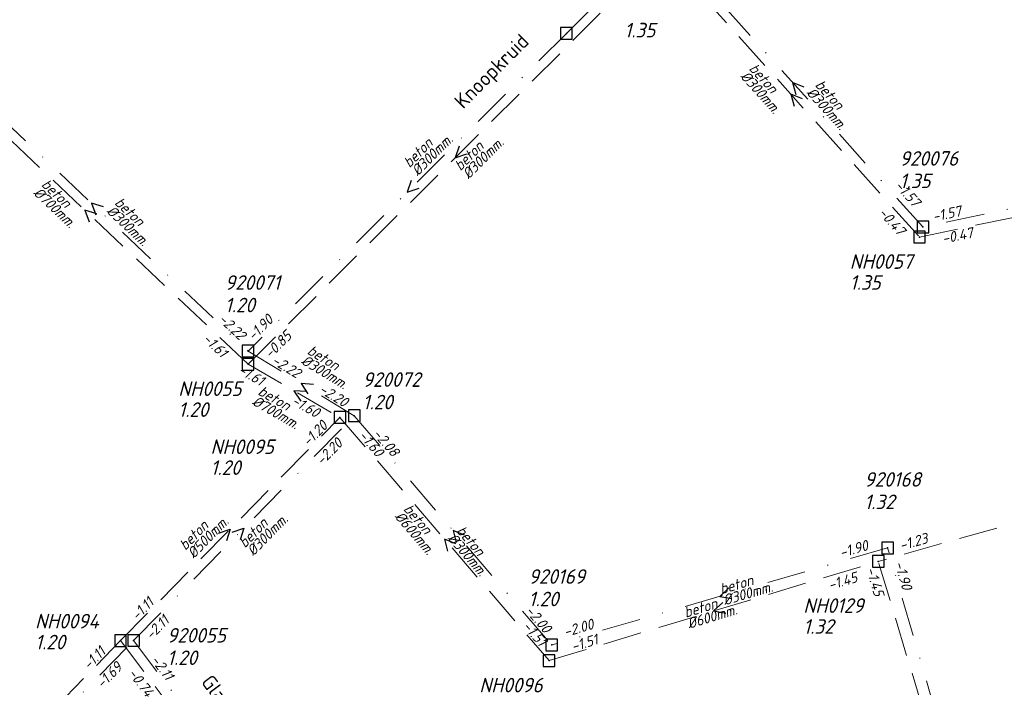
# Model space of a CAD drawing. Header units: metres. Extents: x 152202 to 157341, y 461610 to 468701.
# Tile 226 of 238: x 154567 to 154694, y 468213 to 468299. Entities that reach past the tile are written whole.
import ezdxf
from ezdxf.enums import TextEntityAlignment as Align

# ---------------------------------------------------------------- set-up
doc = ezdxf.new("R2010")
doc.units = ezdxf.units.M
doc.header["$PDMODE"] = 64
doc.header["$PDSIZE"] = 1.5
doc.linetypes.add('RI-HWA', pattern=[7.4, 5, -2.4])
doc.linetypes.add('RI-VWA', pattern=[11, 5, -3, 0, -3])
doc.layers.get('0').update_dxf_attribs({"linetype": 'CONTINUOUS'})
for name, color, linetype, lineweight in [('B-OI-RI-HWA-BOB-T18', 150, 'CONTINUOUS', 18), ('B-OI-RI-HWA-MATERIAAL-T18', 150, 'CONTINUOUS', 18), ('B-OI-RI-HWA-PUTDEKSELHOOGTE-T25', 150, 'CONTINUOUS', 25), ('B-OI-RI-HWA-PUTNUMMER-T25', 150, 'CONTINUOUS', 25), ('B-OI-RI-HWA_DIAMETER-T18', 150, 'CONTINUOUS', 18), ('B-OI-RI-HWA_RIOOLPUT-S', 150, 'CONTINUOUS', 25), ('B-OI-RI-HWA_TRANSPORTLEIDING-G', 150, 'RI-HWA', 18), ('B-OI-RI-STROOMRICHTING-S', 252, 'CONTINUOUS', 25), ('B-OI-RI-VWA-BOB-T18', 34, 'CONTINUOUS', 18), ('B-OI-RI-VWA-DIAMETER-T18', 34, 'CONTINUOUS', 18), ('B-OI-RI-VWA-MATERIAAL-T18', 34, 'CONTINUOUS', 18), ('B-OI-RI-VWA_PUTDEKSELHOOGTE-T25', 34, 'CONTINUOUS', 25), ('B-OI-RI-VWA_PUTNUMMER-T25', 34, 'CONTINUOUS', 25), ('B-OI-RI-VWA_RIOOLPUT-S', 34, 'CONTINUOUS', 25), ('B-OI-RI-VWA_TRANSPORTLEIDING-G', 34, 'RI-VWA', 18), ('B-RO-OG-TOPOGRAFIE-T18', 2, 'CONTINUOUS', 18)]:
    doc.layers.add(name, color=color, linetype=linetype, lineweight=lineweight)
doc.styles.add('NLCS-ISO-M200-T18', font='NLCS-ISO.ttf', dxfattribs={"height": 360})
doc.styles.add('NLCS-ISO-M750-T18_CURSIEF', font='NLCS-ISO.ttf', dxfattribs={"oblique": 15, "height": 1.35})
doc.styles.add('NLCS-ISO-M750-T25_CURSIEF', font='NLCS-ISO.ttf', dxfattribs={"oblique": 15, "height": 1.875})

# ---------------------------------------------------------------- blocks, each defined once
blk = doc.blocks.new('ACMAP_ANN_TEMPLATE_hwa-diam')
at = {"style": 'NLCS-ISO-M750-T18_CURSIEF', "oblique": 15}
blk.add_attdef('hwa-diam', (-3.7, -1.3), '', height=1.35, dxfattribs=at)
blk = doc.blocks.new('ACMAP_ANN_TEMPLATE_hwa-materiaal')
at = {"style": 'NLCS-ISO-M750-T18_CURSIEF', "oblique": 15}
blk.add_attdef('hwa-mat', (-3.7, 0.2), '', height=1.35, dxfattribs=at)
blk = doc.blocks.new('ACMAP_ANN_TEMPLATE_hwa-nap-l')
at = {"style": 'NLCS-ISO-M750-T18_CURSIEF', "oblique": 15}
blk.add_attdef('hwa-nap-l', (3.3, 0.2), '', height=1.35, dxfattribs=at)
blk = doc.blocks.new('ACMAP_ANN_TEMPLATE_hwa-nap-r')
at = {"style": 'NLCS-ISO-M750-T18_CURSIEF', "oblique": 15}
blk.add_attdef('hwa-nap-r', (-5.6, 0.2), '', height=1.35, dxfattribs=at)
blk = doc.blocks.new('ACMAP_ANN_TEMPLATE_vwa-diam')
at = {"style": 'NLCS-ISO-M750-T18_CURSIEF', "oblique": 15}
blk.add_attdef('vwa-diam', (0.3, -1.3), '', height=1.35, dxfattribs=at)
blk = doc.blocks.new('ACMAP_ANN_TEMPLATE_vwa-materiaal')
at = {"style": 'NLCS-ISO-M750-T18_CURSIEF', "oblique": 15}
blk.add_attdef('vwa-mat', (0.3, 0.2), '', height=1.35, dxfattribs=at)
blk = doc.blocks.new('ACMAP_ANN_TEMPLATE_vwa-nap-l')
at = {"style": 'NLCS-ISO-M750-T18_CURSIEF', "oblique": 15}
blk.add_attdef('vwa-nap-l', (3.3, 0.2), '', height=1.35, dxfattribs=at)
blk = doc.blocks.new('ACMAP_ANN_TEMPLATE_vwa-nap-r')
at = {"style": 'NLCS-ISO-M750-T18_CURSIEF', "oblique": 15}
blk.add_attdef('vwa-nap-r', (-5.6, 0.2), '', height=1.35, dxfattribs=at)
blk = doc.blocks.new('ACMAP_ANN_TEMPLATE_hwa-puth')
at = {"color": 0, "linetype": 'ByBlock', "style": 'NLCS-ISO-M750-T25_CURSIEF', "oblique": 15}
blk.add_attdef('hwa-puth', (-9, -6.8), '', height=1.88, dxfattribs=at)
blk = doc.blocks.new('ACMAP_ANN_TEMPLATE_hwa-putnr')
at = {"color": 0, "linetype": 'ByBlock', "style": 'NLCS-ISO-M750-T25_CURSIEF', "oblique": 15}
blk.add_attdef('hwa-putnr', (-9, -4.1), '', height=1.88, dxfattribs=at)
blk = doc.blocks.new('ACMAP_ANN_TEMPLATE_vwa-puth')
at = {"style": 'NLCS-ISO-M750-T25_CURSIEF', "oblique": 15}
blk.add_attdef('vwa-puth', (-3, 5), '', height=1.88, dxfattribs=at)
blk = doc.blocks.new('ACMAP_ANN_TEMPLATE_vwa-putnr')
at = {"style": 'NLCS-ISO-M750-T25_CURSIEF', "oblique": 15}
blk.add_attdef('vaw-putnr', (-3, 7.9), '', height=1.88, dxfattribs=at)

msp = doc.modelspace()

# ---------------------------------------------------------------- linework, layer by layer
at = {"layer": 'B-OI-RI-HWA_RIOOLPUT-S', "transparency": 33554623}
for p in [(154682.82, 468271.19), (154596.15, 468254.77), (154608.02, 468247.9), (154677.5, 468229.32), (154579.69, 468219.08), (154635, 468216.5)]:
    msp.add_point(p, dxfattribs=at)
at = {"layer": 'B-OI-RI-HWA_TRANSPORTLEIDING-G', "transparency": 33554623}
for p, q in [((154596.15, 468254.77), (154649.62, 468308.07)), ((154649.62, 468308.07), (154682.82, 468271.19)), ((154596.15, 468254.77), (154554.03, 468294.55)), ((154682.82, 468271.19), (154766.66, 468288.77)), ((154596.15, 468254.77), (154608.02, 468247.9)), ((154579.69, 468219.08), (154608.02, 468247.9)), ((154608.02, 468247.9), (154635, 468216.5)), ((154728.43, 468243.56), (154677.5, 468229.32)), ((154635, 468216.5), (154677.5, 468229.32)), ((154689.71, 468188.84), (154677.5, 468229.32)), ((154535.24, 468173.51), (154579.69, 468219.08)), ((154579.69, 468219.08), (154598.59, 468194))]:
    msp.add_line(p, q, dxfattribs=at)
at = {"layer": 'B-OI-RI-STROOMRICHTING-S', "transparency": 33554623}
for points in [[(154667.95, 468290.56), (154666.45, 468291.15), (154666.88, 468289.59)], [(154667.72, 468289.04), (154666.22, 468289.63), (154666.65, 468288.08)], [(154623.4, 468282.95), (154622.89, 468281.42), (154624.41, 468281.93)], [(154617.21, 468278.51), (154616.7, 468276.98), (154618.23, 468277.49)], [(154577.48, 468275.11), (154575.94, 468275.58), (154576.49, 468274.07)], [(154576.63, 468274.19), (154575.09, 468274.66), (154575.64, 468273.15)], [(154604.61, 468252.16), (154603.01, 468252.3), (154603.86, 468250.94)], [(154603.69, 468251.24), (154602.08, 468251.34), (154602.97, 468249.99)], [(154592.33, 468232.97), (154593.85, 468233.49), (154593.36, 468231.96)], [(154594.1, 468233.09), (154595.62, 468233.61), (154595.13, 468232.08)], [(154624.1, 468232.7), (154622.61, 468233.32), (154623, 468231.76)], [(154622.99, 468231.58), (154621.51, 468232.2), (154621.9, 468230.64)], [(154658.21, 468225.88), (154657.03, 468224.79), (154658.61, 468224.5)], [(154657.42, 468224.02), (154656.25, 468222.91), (154657.84, 468222.64)]]:
    msp.add_lwpolyline(points, dxfattribs=at)
at = {"layer": 'B-OI-RI-VWA_RIOOLPUT-S', "transparency": 33554623}
for p in [(154637.24, 468297.49), (154683.26, 468272.51), (154596.16, 468256.48), (154609.86, 468248.12), (154678.7, 468231.06), (154581.38, 468219.1), (154635.36, 468218.52)]:
    msp.add_point(p, dxfattribs=at)
at = {"layer": 'B-OI-RI-VWA_TRANSPORTLEIDING-G', "transparency": 33554623}
for p, q in [((154637.24, 468297.49), (154649.64, 468309.78)), ((154683.26, 468272.51), (154649.64, 468309.78)), ((154637.24, 468297.49), (154596.16, 468256.48)), ((154555.72, 468294.68), (154596.16, 468256.48)), ((154767.26, 468289.92), (154683.26, 468272.51)), ((154596.16, 468256.48), (154609.86, 468248.12)), ((154581.38, 468219.1), (154609.86, 468248.12)), ((154609.86, 468248.12), (154635.36, 468218.52)), ((154678.7, 468231.06), (154635.36, 468218.52)), ((154691.34, 468187.79), (154678.7, 468231.06)), ((154530.52, 468166.95), (154581.38, 468219.1)), ((154581.38, 468219.1), (154599.13, 468195.52))]:
    msp.add_line(p, q, dxfattribs=at)

# ---------------------------------------------------------------- block references
at = {"layer": 'B-OI-RI-HWA-BOB-T18', "transparency": 33554623}
ref = msp.add_blockref('ACMAP_ANN_TEMPLATE_hwa-nap-r', (154681.026, 468269.982), dxfattribs=dict(at, rotation=311.9940783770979))
ref.add_attrib('hwa-nap-r', '-0.47', (154677.428, 468274.278), dxfattribs={"layer": '0', "color": 0, "linetype": 'ByBlock', "height": 1.35, "rotation": 311.99408, "style": 'NLCS-ISO-M750-T18_CURSIEF', "oblique": 15})
ref = msp.add_blockref('ACMAP_ANN_TEMPLATE_hwa-nap-l', (154682.703, 468269.437), dxfattribs=dict(at, rotation=11.84249844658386))
ref.add_attrib('hwa-nap-l', '-0.47', (154685.892, 468270.31), dxfattribs={"layer": '0', "color": 0, "linetype": 'ByBlock', "height": 1.35, "rotation": 11.8425, "style": 'NLCS-ISO-M750-T18_CURSIEF', "oblique": 15})
ref = msp.add_blockref('ACMAP_ANN_TEMPLATE_hwa-nap-l', (154587.648, 468260.055), dxfattribs=dict(at, rotation=316.6365770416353))
ref.add_attrib('hwa-nap-l', '-1.61', (154590.185, 468257.935), dxfattribs={"layer": '0', "color": 0, "linetype": 'ByBlock', "height": 1.35, "rotation": 316.63658, "style": 'NLCS-ISO-M750-T18_CURSIEF', "oblique": 15})
ref = msp.add_blockref('ACMAP_ANN_TEMPLATE_hwa-nap-l', (154596.827, 468252.927), dxfattribs=dict(at, rotation=44.90877330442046))
ref.add_attrib('hwa-nap-l', '-0.85', (154599.023, 468255.399), dxfattribs={"layer": '0', "color": 0, "linetype": 'ByBlock', "height": 1.35, "rotation": 44.90877, "style": 'NLCS-ISO-M750-T18_CURSIEF', "oblique": 15})
ref = msp.add_blockref('ACMAP_ANN_TEMPLATE_hwa-nap-l', (154591.76, 468255.159), dxfattribs=dict(at, rotation=329.9390287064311))
ref.add_attrib('hwa-nap-l', '-1.61', (154594.716, 468253.679), dxfattribs={"layer": '0', "color": 0, "linetype": 'ByBlock', "height": 1.35, "rotation": 329.93903, "style": 'NLCS-ISO-M750-T18_CURSIEF', "oblique": 15})
ref = msp.add_blockref('ACMAP_ANN_TEMPLATE_hwa-nap-r', (154606.409, 468246.706), dxfattribs=dict(at, rotation=329.9390287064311))
ref.add_attrib('hwa-nap-r', '-1.60', (154601.663, 468249.684), dxfattribs={"layer": '0', "color": 0, "linetype": 'ByBlock', "height": 1.35, "rotation": 329.93903, "style": 'NLCS-ISO-M750-T18_CURSIEF', "oblique": 15})
ref = msp.add_blockref('ACMAP_ANN_TEMPLATE_hwa-nap-r', (154608.02, 468247.9), dxfattribs=dict(at, rotation=45.49123786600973))
ref.add_attrib('hwa-nap-r', '-1.20', (154603.952, 468244.047), dxfattribs={"layer": '0', "color": 0, "linetype": 'ByBlock', "height": 1.35, "rotation": 45.49124, "style": 'NLCS-ISO-M750-T18_CURSIEF', "oblique": 15})
ref = msp.add_blockref('ACMAP_ANN_TEMPLATE_hwa-nap-l', (154608.02, 468247.9), dxfattribs=dict(at, rotation=310.6703473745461))
ref.add_attrib('hwa-nap-l', '-1.60', (154610.322, 468245.527), dxfattribs={"layer": '0', "color": 0, "linetype": 'ByBlock', "height": 1.35, "rotation": 310.67035, "style": 'NLCS-ISO-M750-T18_CURSIEF', "oblique": 15})
ref = msp.add_blockref('ACMAP_ANN_TEMPLATE_hwa-nap-r', (154685.891, 468232.016), dxfattribs=dict(at, rotation=15.62096289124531))
ref.add_attrib('hwa-nap-r', '-1.23', (154680.444, 468230.701), dxfattribs={"layer": '0', "color": 0, "linetype": 'ByBlock', "height": 1.35, "rotation": 15.62096, "style": 'NLCS-ISO-M750-T18_CURSIEF', "oblique": 15})
ref = msp.add_blockref('ACMAP_ANN_TEMPLATE_hwa-nap-r', (154676.687, 468227), dxfattribs=dict(at, rotation=16.78578247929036))
ref.add_attrib('hwa-nap-r', '-1.45', (154671.268, 468225.574), dxfattribs={"layer": '0', "color": 0, "linetype": 'ByBlock', "height": 1.35, "rotation": 16.78578, "style": 'NLCS-ISO-M750-T18_CURSIEF', "oblique": 15})
ref = msp.add_blockref('ACMAP_ANN_TEMPLATE_hwa-nap-r', (154677.327, 468222.93), dxfattribs=dict(at, rotation=286.7849094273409))
ref.add_attrib('hwa-nap-r', '-1.45', (154675.901, 468228.35), dxfattribs={"layer": '0', "color": 0, "linetype": 'ByBlock', "height": 1.35, "rotation": 286.78491, "style": 'NLCS-ISO-M750-T18_CURSIEF', "oblique": 15})
ref = msp.add_blockref('ACMAP_ANN_TEMPLATE_hwa-nap-l', (154579.69, 468219.08), dxfattribs=dict(at, rotation=45.49123786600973))
ref.add_attrib('hwa-nap-l', '-1.11', (154581.861, 468221.574), dxfattribs={"layer": '0', "color": 0, "linetype": 'ByBlock', "height": 1.35, "rotation": 45.49124, "style": 'NLCS-ISO-M750-T18_CURSIEF', "oblique": 15})
ref = msp.add_blockref('ACMAP_ANN_TEMPLATE_hwa-nap-r', (154635, 468216.5), dxfattribs=dict(at, rotation=310.6703473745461))
ref.add_attrib('hwa-nap-r', '-1.51', (154631.502, 468220.878), dxfattribs={"layer": '0', "color": 0, "linetype": 'ByBlock', "height": 1.35, "rotation": 310.67035, "style": 'NLCS-ISO-M750-T18_CURSIEF', "oblique": 15})
ref = msp.add_blockref('ACMAP_ANN_TEMPLATE_hwa-nap-r', (154579.69, 468219.08), dxfattribs=dict(at, rotation=45.71281895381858))
ref.add_attrib('hwa-nap-r', '-1.11', (154575.637, 468215.211), dxfattribs={"layer": '0', "color": 0, "linetype": 'ByBlock', "height": 1.35, "rotation": 45.71282, "style": 'NLCS-ISO-M750-T18_CURSIEF', "oblique": 15})
ref = msp.add_blockref('ACMAP_ANN_TEMPLATE_hwa-nap-l', (154635, 468216.5), dxfattribs=dict(at, rotation=16.78578247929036))
ref.add_attrib('hwa-nap-l', '-1.51', (154638.102, 468217.644), dxfattribs={"layer": '0', "color": 0, "linetype": 'ByBlock', "height": 1.35, "rotation": 16.78578, "style": 'NLCS-ISO-M750-T18_CURSIEF', "oblique": 15})
ref = msp.add_blockref('ACMAP_ANN_TEMPLATE_hwa-nap-l', (154578.449, 468217.389), dxfattribs=dict(at, rotation=307.0012595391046))
ref.add_attrib('hwa-nap-l', '-0.74', (154580.595, 468214.874), dxfattribs={"layer": '0', "color": 0, "linetype": 'ByBlock', "height": 1.35, "rotation": 307.00126, "style": 'NLCS-ISO-M750-T18_CURSIEF', "oblique": 15})
at = {"layer": 'B-OI-RI-HWA-MATERIAAL-T18', "transparency": 33554623}
ref = msp.add_blockref('ACMAP_ANN_TEMPLATE_hwa-materiaal', (154663.054, 468290.009), dxfattribs=dict(at, rotation=311.9940783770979))
ref.add_attrib('hwa-mat', 'beton', (154660.727, 468292.893), dxfattribs={"layer": '0', "color": 0, "linetype": 'ByBlock', "height": 1.35, "rotation": 311.99408, "style": 'NLCS-ISO-M750-T18_CURSIEF', "oblique": 15})
ref = msp.add_blockref('ACMAP_ANN_TEMPLATE_hwa-materiaal', (154626.324, 468282.129), dxfattribs=dict(at, rotation=44.90877330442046))
ref.add_attrib('hwa-mat', 'beton', (154623.562, 468279.659), dxfattribs={"layer": '0', "color": 0, "linetype": 'ByBlock', "height": 1.35, "rotation": 44.90877, "style": 'NLCS-ISO-M750-T18_CURSIEF', "oblique": 15})
ref = msp.add_blockref('ACMAP_ANN_TEMPLATE_hwa-materiaal', (154571.928, 468275.186), dxfattribs=dict(at, rotation=316.6365770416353))
ref.add_attrib('hwa-mat', 'beton', (154569.375, 468277.872), dxfattribs={"layer": '0', "color": 0, "linetype": 'ByBlock', "height": 1.35, "rotation": 316.63658, "style": 'NLCS-ISO-M750-T18_CURSIEF', "oblique": 15})
ref = msp.add_blockref('ACMAP_ANN_TEMPLATE_hwa-materiaal', (154600.423, 468248.894), dxfattribs=dict(at, rotation=329.9390287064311))
ref.add_attrib('hwa-mat', 'beton', (154597.321, 468250.92), dxfattribs={"layer": '0', "color": 0, "linetype": 'ByBlock', "height": 1.35, "rotation": 329.93903, "style": 'NLCS-ISO-M750-T18_CURSIEF', "oblique": 15})
ref = msp.add_blockref('ACMAP_ANN_TEMPLATE_hwa-materiaal', (154618.391, 468233.093), dxfattribs=dict(at, rotation=310.6703473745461))
ref.add_attrib('hwa-mat', 'beton', (154616.132, 468236.03), dxfattribs={"layer": '0', "color": 0, "linetype": 'ByBlock', "height": 1.35, "rotation": 310.67035, "style": 'NLCS-ISO-M750-T18_CURSIEF', "oblique": 15})
ref = msp.add_blockref('ACMAP_ANN_TEMPLATE_hwa-materiaal', (154590.797, 468233.151), dxfattribs=dict(at, rotation=45.49123786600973))
ref.add_attrib('hwa-mat', 'beton', (154588.061, 468230.652), dxfattribs={"layer": '0', "color": 0, "linetype": 'ByBlock', "height": 1.35, "rotation": 45.49124, "style": 'NLCS-ISO-M750-T18_CURSIEF', "oblique": 15})
ref = msp.add_blockref('ACMAP_ANN_TEMPLATE_hwa-materiaal', (154656.25, 468222.91), dxfattribs=dict(at, rotation=16.78578247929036))
ref.add_attrib('hwa-mat', 'beton', (154652.65, 468222.033), dxfattribs={"layer": '0', "color": 0, "linetype": 'ByBlock', "height": 1.35, "rotation": 16.78578, "style": 'NLCS-ISO-M750-T18_CURSIEF', "oblique": 15})
at = {"layer": 'B-OI-RI-HWA-PUTDEKSELHOOGTE-T25', "transparency": 33554623}
for p, values in [((154653.726, 468303.775), {'hwa-puth': '1.35'}), ((154682.82, 468271.19), {'hwa-puth': '1.35'}), ((154596.15, 468254.77), {'hwa-puth': '1.20'}), ((154600.312, 468247.278), {'hwa-puth': '1.20'}), ((154676.824, 468226.763), {'hwa-puth': '1.32'}), ((154577.666, 468224.758), {'hwa-puth': '1.20'})]:
    msp.add_blockref('ACMAP_ANN_TEMPLATE_hwa-puth', p, dxfattribs=at).add_auto_attribs(values)
at = {"layer": 'B-OI-RI-HWA-PUTNUMMER-T25', "transparency": 33554623}
for p, values in [((154682.82, 468271.19), {'hwa-putnr': 'NH0057'}), ((154596.15, 468254.77), {'hwa-putnr': 'NH0055'}), ((154600.312, 468247.278), {'hwa-putnr': 'NH0095'}), ((154676.824, 468226.763), {'hwa-putnr': 'NH0129'}), ((154577.666, 468224.758), {'hwa-putnr': 'NH0094'}), ((154635, 468216.5), {'hwa-putnr': 'NH0096'})]:
    msp.add_blockref('ACMAP_ANN_TEMPLATE_hwa-putnr', p, dxfattribs=at).add_auto_attribs(values)
at = {"layer": 'B-OI-RI-HWA_DIAMETER-T18', "transparency": 33554623}
ref = msp.add_blockref('ACMAP_ANN_TEMPLATE_hwa-diam', (154663.054, 468290.009), dxfattribs=dict(at, rotation=311.9940783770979))
ref.add_attrib('hwa-diam', '%%c300mm.', (154659.612, 468291.889), dxfattribs={"layer": '0', "color": 0, "linetype": 'ByBlock', "height": 1.35, "rotation": 311.99408, "style": 'NLCS-ISO-M750-T18_CURSIEF', "oblique": 15})
ref = msp.add_blockref('ACMAP_ANN_TEMPLATE_hwa-diam', (154626.324, 468282.129), dxfattribs=dict(at, rotation=44.90877330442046))
ref.add_attrib('hwa-diam', '%%c300mm.', (154624.621, 468278.597), dxfattribs={"layer": '0', "color": 0, "linetype": 'ByBlock', "height": 1.35, "rotation": 44.90877, "style": 'NLCS-ISO-M750-T18_CURSIEF', "oblique": 15})
ref = msp.add_blockref('ACMAP_ANN_TEMPLATE_hwa-diam', (154571.928, 468275.186), dxfattribs=dict(at, rotation=316.6365770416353))
ref.add_attrib('hwa-diam', '%%c700mm.', (154568.345, 468276.782), dxfattribs={"layer": '0', "color": 0, "linetype": 'ByBlock', "height": 1.35, "rotation": 316.63658, "style": 'NLCS-ISO-M750-T18_CURSIEF', "oblique": 15})
ref = msp.add_blockref('ACMAP_ANN_TEMPLATE_hwa-diam', (154600.423, 468248.894), dxfattribs=dict(at, rotation=329.9390287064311))
ref.add_attrib('hwa-diam', '%%c700mm.', (154596.569, 468249.622), dxfattribs={"layer": '0', "color": 0, "linetype": 'ByBlock', "height": 1.35, "rotation": 329.93903, "style": 'NLCS-ISO-M750-T18_CURSIEF', "oblique": 15})
ref = msp.add_blockref('ACMAP_ANN_TEMPLATE_hwa-diam', (154590.797, 468233.151), dxfattribs=dict(at, rotation=45.49123786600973))
ref.add_attrib('hwa-diam', '%%c500mm.', (154589.131, 468229.601), dxfattribs={"layer": '0', "color": 0, "linetype": 'ByBlock', "height": 1.35, "rotation": 45.49124, "style": 'NLCS-ISO-M750-T18_CURSIEF', "oblique": 15})
ref = msp.add_blockref('ACMAP_ANN_TEMPLATE_hwa-diam', (154618.391, 468233.093), dxfattribs=dict(at, rotation=310.6703473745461))
ref.add_attrib('hwa-diam', '%%c600mm.', (154614.994, 468235.053), dxfattribs={"layer": '0', "color": 0, "linetype": 'ByBlock', "height": 1.35, "rotation": 310.67035, "style": 'NLCS-ISO-M750-T18_CURSIEF', "oblique": 15})
ref = msp.add_blockref('ACMAP_ANN_TEMPLATE_hwa-diam', (154656.25, 468222.91), dxfattribs=dict(at, rotation=16.78578247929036))
ref.add_attrib('hwa-diam', '%%c600mm.', (154653.083, 468220.597), dxfattribs={"layer": '0', "color": 0, "linetype": 'ByBlock', "height": 1.35, "rotation": 16.78578, "style": 'NLCS-ISO-M750-T18_CURSIEF', "oblique": 15})
at = {"layer": 'B-OI-RI-VWA-BOB-T18', "transparency": 33554623}
ref = msp.add_blockref('ACMAP_ANN_TEMPLATE_vwa-nap-l', (154677.177, 468280.067), dxfattribs=dict(at, rotation=312.0525449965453))
ref.add_attrib('vwa-nap-l', '-1.57', (154679.536, 468277.751), dxfattribs={"layer": '0', "color": 0, "linetype": 'ByBlock', "height": 1.35, "rotation": 312.05254, "style": 'NLCS-ISO-M750-T18_CURSIEF', "oblique": 15})
ref = msp.add_blockref('ACMAP_ANN_TEMPLATE_vwa-nap-r', (154690.162, 468274.107), dxfattribs=dict(at, rotation=11.70944161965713))
ref.add_attrib('vwa-nap-r', '-1.57', (154684.638, 468273.166), dxfattribs={"layer": '0', "color": 0, "linetype": 'ByBlock', "height": 1.35, "rotation": 11.70944, "style": 'NLCS-ISO-M750-T18_CURSIEF', "oblique": 15})
ref = msp.add_blockref('ACMAP_ANN_TEMPLATE_vwa-nap-r', (154596.16, 468256.48), dxfattribs=dict(at, rotation=316.6315851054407))
ref.add_attrib('vwa-nap-r', '-2.22', (154592.226, 468260.471), dxfattribs={"layer": '0', "color": 0, "linetype": 'ByBlock', "height": 1.35, "rotation": 316.63159, "style": 'NLCS-ISO-M750-T18_CURSIEF', "oblique": 15})
ref = msp.add_blockref('ACMAP_ANN_TEMPLATE_vwa-nap-r', (154600.97, 468261.523), dxfattribs=dict(at, rotation=44.95114260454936))
ref.add_attrib('vwa-nap-r', '-1.90', (154596.865, 468257.709), dxfattribs={"layer": '0', "color": 0, "linetype": 'ByBlock', "height": 1.35, "rotation": 44.95114, "style": 'NLCS-ISO-M750-T18_CURSIEF', "oblique": 15})
ref = msp.add_blockref('ACMAP_ANN_TEMPLATE_vwa-nap-l', (154596.16, 468256.48), dxfattribs=dict(at, rotation=328.6076658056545))
ref.add_attrib('vwa-nap-l', '-2.22', (154599.081, 468254.932), dxfattribs={"layer": '0', "color": 0, "linetype": 'ByBlock', "height": 1.35, "rotation": 328.60767, "style": 'NLCS-ISO-M750-T18_CURSIEF', "oblique": 15})
ref = msp.add_blockref('ACMAP_ANN_TEMPLATE_vwa-nap-r', (154609.86, 468248.12), dxfattribs=dict(at, rotation=328.6076658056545))
ref.add_attrib('vwa-nap-r', '-2.20', (154605.184, 468251.208), dxfattribs={"layer": '0', "color": 0, "linetype": 'ByBlock', "height": 1.35, "rotation": 328.60767, "style": 'NLCS-ISO-M750-T18_CURSIEF', "oblique": 15})
ref = msp.add_blockref('ACMAP_ANN_TEMPLATE_vwa-nap-l', (154609.86, 468248.12), dxfattribs=dict(at, rotation=310.7444542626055))
ref.add_attrib('vwa-nap-l', '-2.08', (154612.165, 468245.75), dxfattribs={"layer": '0', "color": 0, "linetype": 'ByBlock', "height": 1.35, "rotation": 310.74445, "style": 'NLCS-ISO-M750-T18_CURSIEF', "oblique": 15})
ref = msp.add_blockref('ACMAP_ANN_TEMPLATE_vwa-nap-r', (154609.791, 468245.466), dxfattribs=dict(at, rotation=45.53806628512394))
ref.add_attrib('vwa-nap-r', '-2.20', (154605.725, 468241.609), dxfattribs={"layer": '0', "color": 0, "linetype": 'ByBlock', "height": 1.35, "rotation": 45.53807, "style": 'NLCS-ISO-M750-T18_CURSIEF', "oblique": 15})
ref = msp.add_blockref('ACMAP_ANN_TEMPLATE_vwa-nap-l', (154669.596, 468228.642), dxfattribs=dict(at, rotation=16.13727656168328))
ref.add_attrib('vwa-nap-l', '-1.90', (154672.71, 468229.752), dxfattribs={"layer": '0', "color": 0, "linetype": 'ByBlock', "height": 1.35, "rotation": 16.13728, "style": 'NLCS-ISO-M750-T18_CURSIEF', "oblique": 15})
ref = msp.add_blockref('ACMAP_ANN_TEMPLATE_vwa-nap-r', (154680.947, 468223.692), dxfattribs=dict(at, rotation=286.2840999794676))
ref.add_attrib('vwa-nap-r', '-1.90', (154679.569, 468229.123), dxfattribs={"layer": '0', "color": 0, "linetype": 'ByBlock', "height": 1.35, "rotation": 286.2841, "style": 'NLCS-ISO-M750-T18_CURSIEF', "oblique": 15})
ref = msp.add_blockref('ACMAP_ANN_TEMPLATE_vwa-nap-l', (154581.507, 468216.579), dxfattribs=dict(at, rotation=45.53806628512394))
ref.add_attrib('vwa-nap-l', '-2.11', (154583.676, 468219.075), dxfattribs={"layer": '0', "color": 0, "linetype": 'ByBlock', "height": 1.35, "rotation": 45.53807, "style": 'NLCS-ISO-M750-T18_CURSIEF', "oblique": 15})
ref = msp.add_blockref('ACMAP_ANN_TEMPLATE_vwa-nap-r', (154635.36, 468218.52), dxfattribs=dict(at, rotation=310.7444542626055))
ref.add_attrib('vwa-nap-r', '-2.00', (154631.856, 468222.893), dxfattribs={"layer": '0', "color": 0, "linetype": 'ByBlock', "height": 1.35, "rotation": 310.74445, "style": 'NLCS-ISO-M750-T18_CURSIEF', "oblique": 15})
ref = msp.add_blockref('ACMAP_ANN_TEMPLATE_vwa-nap-r', (154642.559, 468220.898), dxfattribs=dict(at, rotation=16.13727656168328))
ref.add_attrib('vwa-nap-r', '-2.00', (154637.124, 468219.533), dxfattribs={"layer": '0', "color": 0, "linetype": 'ByBlock', "height": 1.35, "rotation": 16.13728, "style": 'NLCS-ISO-M750-T18_CURSIEF', "oblique": 15})
ref = msp.add_blockref('ACMAP_ANN_TEMPLATE_vwa-nap-r', (154581.418, 468216.658), dxfattribs=dict(at, rotation=45.71748075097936))
ref.add_attrib('vwa-nap-r', '-1.69', (154577.365, 468212.789), dxfattribs={"layer": '0', "color": 0, "linetype": 'ByBlock', "height": 1.35, "rotation": 45.71748, "style": 'NLCS-ISO-M750-T18_CURSIEF', "oblique": 15})
ref = msp.add_blockref('ACMAP_ANN_TEMPLATE_vwa-nap-l', (154581.38, 468219.1), dxfattribs=dict(at, rotation=306.970845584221))
ref.add_attrib('vwa-nap-l', '-2.11', (154583.524, 468216.584), dxfattribs={"layer": '0', "color": 0, "linetype": 'ByBlock', "height": 1.35, "rotation": 306.97085, "style": 'NLCS-ISO-M750-T18_CURSIEF', "oblique": 15})
at = {"layer": 'B-OI-RI-VWA-DIAMETER-T18', "transparency": 33554623}
ref = msp.add_blockref('ACMAP_ANN_TEMPLATE_vwa-diam', (154668.916, 468290.871), dxfattribs=dict(at, rotation=312.0525449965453))
ref.add_attrib('vwa-diam', '%%c300mm.', (154668.151, 468289.778), dxfattribs={"layer": '0', "color": 0, "linetype": 'ByBlock', "height": 1.35, "rotation": 312.05254, "style": 'NLCS-ISO-M750-T18_CURSIEF', "oblique": 15})
ref = msp.add_blockref('ACMAP_ANN_TEMPLATE_vwa-diam', (154616.924, 468279.711), dxfattribs=dict(at, rotation=44.95114260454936))
ref.add_attrib('vwa-diam', '%%c300mm.', (154618.055, 468279.003), dxfattribs={"layer": '0', "color": 0, "linetype": 'ByBlock', "height": 1.35, "rotation": 44.95114, "style": 'NLCS-ISO-M750-T18_CURSIEF', "oblique": 15})
ref = msp.add_blockref('ACMAP_ANN_TEMPLATE_vwa-diam', (154578.47, 468275.58), dxfattribs=dict(at, rotation=316.6315851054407))
ref.add_attrib('vwa-diam', '%%c300mm.', (154577.795, 468274.429), dxfattribs={"layer": '0', "color": 0, "linetype": 'ByBlock', "height": 1.35, "rotation": 316.63159, "style": 'NLCS-ISO-M750-T18_CURSIEF', "oblique": 15})
ref = msp.add_blockref('ACMAP_ANN_TEMPLATE_vwa-diam', (154603.31, 468256.177), dxfattribs=dict(at, rotation=328.6076658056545))
ref.add_attrib('vwa-diam', '%%c300mm.', (154602.889, 468254.911), dxfattribs={"layer": '0', "color": 0, "linetype": 'ByBlock', "height": 1.35, "rotation": 328.60767, "style": 'NLCS-ISO-M750-T18_CURSIEF', "oblique": 15})
ref = msp.add_blockref('ACMAP_ANN_TEMPLATE_vwa-diam', (154595.675, 468230.61), dxfattribs=dict(at, rotation=45.53806628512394))
ref.add_attrib('vwa-diam', '%%c300mm.', (154596.812, 468229.913), dxfattribs={"layer": '0', "color": 0, "linetype": 'ByBlock', "height": 1.35, "rotation": 45.53807, "style": 'NLCS-ISO-M750-T18_CURSIEF', "oblique": 15})
ref = msp.add_blockref('ACMAP_ANN_TEMPLATE_vwa-diam', (154622.61, 468233.32), dxfattribs=dict(at, rotation=310.7444542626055))
ref.add_attrib('vwa-diam', '%%c300mm.', (154621.821, 468232.244), dxfattribs={"layer": '0', "color": 0, "linetype": 'ByBlock', "height": 1.35, "rotation": 310.74445, "style": 'NLCS-ISO-M750-T18_CURSIEF', "oblique": 15})
ref = msp.add_blockref('ACMAP_ANN_TEMPLATE_vwa-diam', (154657.03, 468224.79), dxfattribs=dict(at, rotation=16.13727656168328))
ref.add_attrib('vwa-diam', '%%c300mm.', (154657.68, 468223.625), dxfattribs={"layer": '0', "color": 0, "linetype": 'ByBlock', "height": 1.35, "rotation": 16.13728, "style": 'NLCS-ISO-M750-T18_CURSIEF', "oblique": 15})
at = {"layer": 'B-OI-RI-VWA-MATERIAAL-T18', "transparency": 33554623}
ref = msp.add_blockref('ACMAP_ANN_TEMPLATE_vwa-materiaal', (154668.916, 468290.871), dxfattribs=dict(at, rotation=312.0525449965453))
ref.add_attrib('vwa-mat', 'beton', (154669.265, 468290.783), dxfattribs={"layer": '0', "color": 0, "linetype": 'ByBlock', "height": 1.35, "rotation": 312.05254, "style": 'NLCS-ISO-M750-T18_CURSIEF', "oblique": 15})
ref = msp.add_blockref('ACMAP_ANN_TEMPLATE_vwa-materiaal', (154616.924, 468279.711), dxfattribs=dict(at, rotation=44.95114260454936))
ref.add_attrib('vwa-mat', 'beton', (154616.995, 468280.064), dxfattribs={"layer": '0', "color": 0, "linetype": 'ByBlock', "height": 1.35, "rotation": 44.95114, "style": 'NLCS-ISO-M750-T18_CURSIEF', "oblique": 15})
ref = msp.add_blockref('ACMAP_ANN_TEMPLATE_vwa-materiaal', (154578.47, 468275.58), dxfattribs=dict(at, rotation=316.6315851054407))
ref.add_attrib('vwa-mat', 'beton', (154578.825, 468275.519), dxfattribs={"layer": '0', "color": 0, "linetype": 'ByBlock', "height": 1.35, "rotation": 316.63159, "style": 'NLCS-ISO-M750-T18_CURSIEF', "oblique": 15})
ref = msp.add_blockref('ACMAP_ANN_TEMPLATE_vwa-materiaal', (154603.31, 468256.177), dxfattribs=dict(at, rotation=328.6076658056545))
ref.add_attrib('vwa-mat', 'beton', (154603.671, 468256.192), dxfattribs={"layer": '0', "color": 0, "linetype": 'ByBlock', "height": 1.35, "rotation": 328.60767, "style": 'NLCS-ISO-M750-T18_CURSIEF', "oblique": 15})
ref = msp.add_blockref('ACMAP_ANN_TEMPLATE_vwa-materiaal', (154595.675, 468230.61), dxfattribs=dict(at, rotation=45.53806628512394))
ref.add_attrib('vwa-mat', 'beton', (154595.742, 468230.964), dxfattribs={"layer": '0', "color": 0, "linetype": 'ByBlock', "height": 1.35, "rotation": 45.53807, "style": 'NLCS-ISO-M750-T18_CURSIEF', "oblique": 15})
ref = msp.add_blockref('ACMAP_ANN_TEMPLATE_vwa-materiaal', (154622.61, 468233.32), dxfattribs=dict(at, rotation=310.7444542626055))
ref.add_attrib('vwa-mat', 'beton', (154622.957, 468233.223), dxfattribs={"layer": '0', "color": 0, "linetype": 'ByBlock', "height": 1.35, "rotation": 310.74445, "style": 'NLCS-ISO-M750-T18_CURSIEF', "oblique": 15})
ref = msp.add_blockref('ACMAP_ANN_TEMPLATE_vwa-materiaal', (154657.03, 468224.79), dxfattribs=dict(at, rotation=16.13727656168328))
ref.add_attrib('vwa-mat', 'beton', (154657.263, 468225.066), dxfattribs={"layer": '0', "color": 0, "linetype": 'ByBlock', "height": 1.35, "rotation": 16.13728, "style": 'NLCS-ISO-M750-T18_CURSIEF', "oblique": 15})
at = {"layer": 'B-OI-RI-VWA_PUTDEKSELHOOGTE-T25', "transparency": 33554623}
ref = msp.add_blockref('ACMAP_ANN_TEMPLATE_vwa-puth', (154683.26, 468272.51), dxfattribs=at)
ref.add_attrib('vwa-puth', '1.35', (154680.26, 468277.51), dxfattribs={"layer": '0', "color": 0, "linetype": 'ByBlock', "height": 1.875, "style": 'NLCS-ISO-M750-T25_CURSIEF', "oblique": 15})
ref = msp.add_blockref('ACMAP_ANN_TEMPLATE_vwa-puth', (154596.16, 468256.48), dxfattribs=at)
ref.add_attrib('vwa-puth', '1.20', (154593.16, 468261.48), dxfattribs={"layer": '0', "color": 0, "linetype": 'ByBlock', "height": 1.875, "style": 'NLCS-ISO-M750-T25_CURSIEF', "oblique": 15})
ref = msp.add_blockref('ACMAP_ANN_TEMPLATE_vwa-puth', (154613.948, 468243.952), dxfattribs=at)
ref.add_attrib('vwa-puth', '1.20', (154610.948, 468248.952), dxfattribs={"layer": '0', "color": 0, "linetype": 'ByBlock', "height": 1.875, "style": 'NLCS-ISO-M750-T25_CURSIEF', "oblique": 15})
ref = msp.add_blockref('ACMAP_ANN_TEMPLATE_vwa-puth', (154678.7, 468231.06), dxfattribs=at)
ref.add_attrib('vwa-puth', '1.32', (154675.7, 468236.06), dxfattribs={"layer": '0', "color": 0, "linetype": 'ByBlock', "height": 1.875, "style": 'NLCS-ISO-M750-T25_CURSIEF', "oblique": 15})
ref = msp.add_blockref('ACMAP_ANN_TEMPLATE_vwa-puth', (154635.36, 468218.52), dxfattribs=at)
ref.add_attrib('vwa-puth', '1.20', (154632.36, 468223.52), dxfattribs={"layer": '0', "color": 0, "linetype": 'ByBlock', "height": 1.875, "style": 'NLCS-ISO-M750-T25_CURSIEF', "oblique": 15})
ref = msp.add_blockref('ACMAP_ANN_TEMPLATE_vwa-puth', (154588.698, 468210.934), dxfattribs=at)
ref.add_attrib('vwa-puth', '1.20', (154585.698, 468215.934), dxfattribs={"layer": '0', "color": 0, "linetype": 'ByBlock', "height": 1.875, "style": 'NLCS-ISO-M750-T25_CURSIEF', "oblique": 15})
at = {"layer": 'B-OI-RI-VWA_PUTNUMMER-T25', "transparency": 33554623}
ref = msp.add_blockref('ACMAP_ANN_TEMPLATE_vwa-putnr', (154683.26, 468272.51), dxfattribs=at)
ref.add_attrib('vaw-putnr', '920076', (154680.26, 468280.41), dxfattribs={"layer": '0', "color": 0, "linetype": 'ByBlock', "height": 1.875, "style": 'NLCS-ISO-M750-T25_CURSIEF', "oblique": 15})
ref = msp.add_blockref('ACMAP_ANN_TEMPLATE_vwa-putnr', (154596.16, 468256.48), dxfattribs=at)
ref.add_attrib('vaw-putnr', '920071', (154593.16, 468264.38), dxfattribs={"layer": '0', "color": 0, "linetype": 'ByBlock', "height": 1.875, "style": 'NLCS-ISO-M750-T25_CURSIEF', "oblique": 15})
ref = msp.add_blockref('ACMAP_ANN_TEMPLATE_vwa-putnr', (154613.948, 468243.952), dxfattribs=at)
ref.add_attrib('vaw-putnr', '920072', (154610.948, 468251.852), dxfattribs={"layer": '0', "color": 0, "linetype": 'ByBlock', "height": 1.875, "style": 'NLCS-ISO-M750-T25_CURSIEF', "oblique": 15})
ref = msp.add_blockref('ACMAP_ANN_TEMPLATE_vwa-putnr', (154678.7, 468231.06), dxfattribs=at)
ref.add_attrib('vaw-putnr', '920168', (154675.7, 468238.96), dxfattribs={"layer": '0', "color": 0, "linetype": 'ByBlock', "height": 1.875, "style": 'NLCS-ISO-M750-T25_CURSIEF', "oblique": 15})
ref = msp.add_blockref('ACMAP_ANN_TEMPLATE_vwa-putnr', (154635.36, 468218.52), dxfattribs=at)
ref.add_attrib('vaw-putnr', '920169', (154632.36, 468226.42), dxfattribs={"layer": '0', "color": 0, "linetype": 'ByBlock', "height": 1.875, "style": 'NLCS-ISO-M750-T25_CURSIEF', "oblique": 15})
ref = msp.add_blockref('ACMAP_ANN_TEMPLATE_vwa-putnr', (154588.698, 468210.934), dxfattribs=at)
ref.add_attrib('vaw-putnr', '920055', (154585.698, 468218.834), dxfattribs={"layer": '0', "color": 0, "linetype": 'ByBlock', "height": 1.875, "style": 'NLCS-ISO-M750-T25_CURSIEF', "oblique": 15})

# ---------------------------------------------------------------- texts
at = {"layer": 'B-RO-OG-TOPOGRAFIE-T18', "style": 'NLCS-ISO-M200-T18'}
for s, rotation, p in [('Knoopkruid', 45, (154627.781, 468292.429)), ('Glaskruid', 307.1, (154593.855, 468210.208))]:
    msp.add_text(s, height=1.875, rotation=rotation, dxfattribs=at).set_placement(p, align=Align.MIDDLE)

doc.saveas('drawing.dxf')
